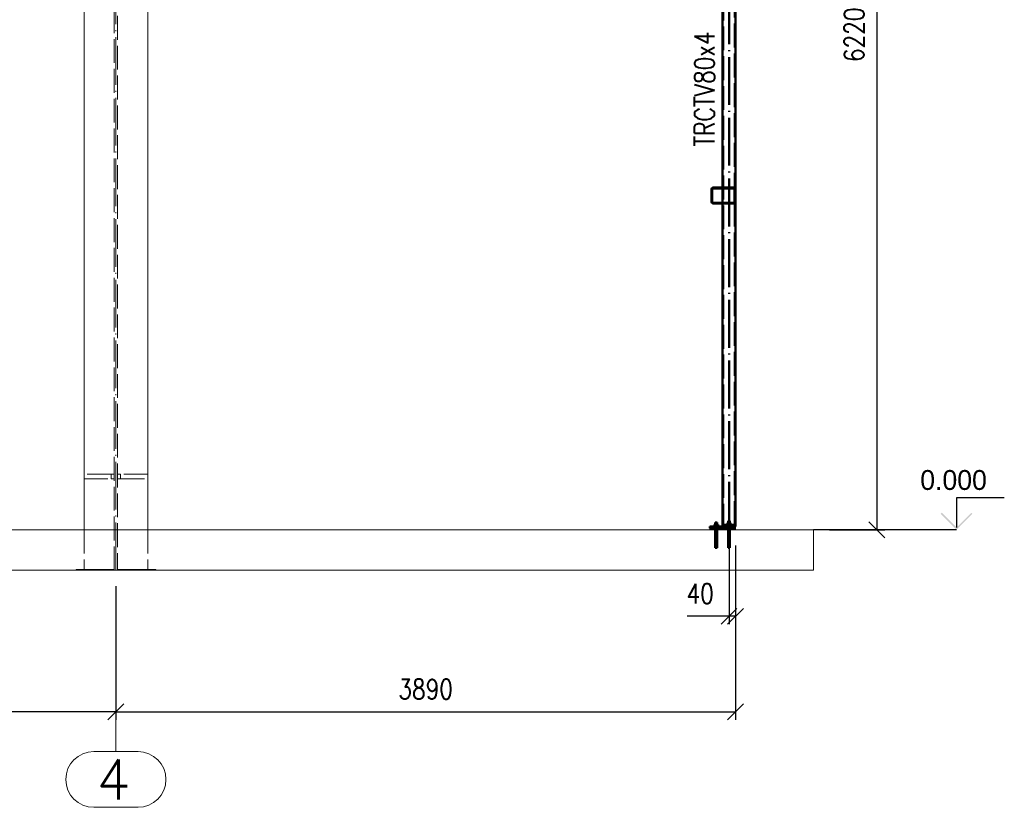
# Paper-space layout 'Layout1' of a CAD drawing. Extents: x -2 to 1033, y -36 to 596.
# Tile 44 of 86: x 335 to 458, y 300 to 399. Entities that reach past the tile are written whole.
import ezdxf

# ---------------------------------------------------------------- set-up
doc = ezdxf.new("R2010")
doc.units = 0
for name, pattern in [('ACAD_ISO02W100', [15, 12, -3]), ('ACAD_ISO04W100', [30.5, 24, -3, 0.5, -3]), ('HP_01_CER_B', [8, 5, -1, 1, -1])]:
    doc.linetypes.add(name, pattern=pattern)
doc.layers.get('0').update_dxf_attribs({"linetype": 'CONTINUOUS'})
doc.layers.get('DEFPOINTS').update_dxf_attribs({"color": 132, "linetype": 'CONTINUOUS'})
doc.layers.add('AS_INS_ON', color=7, linetype='CONTINUOUS')
for name, color, linetype, lineweight in [('SS_1.ET-HALA_TaO-PODLAHA', 9, 'CONTINUOUS', 13), ('SS_1.ET-HALA_TaO-RASTR', 7, 'HP_01_CER_B', 13), ('SS_1.ET-HALA_TaO-SLOUP', 9, 'CONTINUOUS', 13), ('SS_2.ET-HALA_TaO-MOULDSHOP-SLOUP', 212, 'CONTINUOUS', 50), ('SS_2.ET-HALA_TaO-PODLITI', 9, 'CONTINUOUS', 13), ('SS_KOTY', 3, 'CONTINUOUS', 25), ('SS_POPIS_PROFILU', 13, 'CONTINUOUS', 25)]:
    doc.layers.add(name, color=color, linetype=linetype, lineweight=lineweight)
doc.styles.add('ROMANS', font='romans.shx', dxfattribs={"width": 0.8})
doc.styles.add('romans.shx', font='romans.shx', dxfattribs={"height": 5})
doc.dimstyles.new('A-1_(2.5)_50AS', dxfattribs={"dimtxt": 2.5, "dimasz": 2, "dimexe": 1, "dimexo": 2, "dimgap": 0, "dimtad": 0, "dimdec": 1, "dimlfac": 50, "dimrnd": 1, "dimtxsty": 'ROMANS', "dimblk1": 'OBLIQUE', "dimblk2": 'OBLIQUE', "dimsah": 1, "dimcen": 2, "dimclrd": 256, "dimclre": 256, "dimclrt": 256, "dimadec": 1, "dimazin": 2, "dimtfac": 0.714286, "dimtdec": 1, "dimtmove": 0, "dimatfit": 3, "dimldrblk": 'OPEN', "dimfxl": 1, "dimtvp": 1.142857, "dimtfill": 1, "dimtolj": 1, "dimlwd": -1, "dimlwe": -1, "dimarcsym": 0})

# ---------------------------------------------------------------- blocks, each defined once
blk = doc.blocks.new('_Oblique')
at = {"color": 0, "linetype": 'ByBlock', "lineweight": -2}
blk.add_line((-0.5, -0.5), (0.5, 0.5), dxfattribs=at)
blk = doc.blocks.new('*D42')
at = {"layer": 'DEFPOINTS', "color": 0, "transparency": 16777216}
for p in [(424.29, 459.57, 27964.2), (434.32, 335.17, 27964.2), (442.26, 335.17)]:
    blk.add_point(p, dxfattribs=at)
at = {"layer": 'SS_KOTY', "transparency": 16777216}
for p, q in [((426.29, 459.57), (443.26, 459.57)), ((442.26, 459.57), (442.26, 335.17)), ((436.32, 335.17), (443.26, 335.17))]:
    blk.add_line(p, q, dxfattribs=at)
at = {"layer": 'SS_KOTY', "transparency": 16777216, "xscale": 2, "yscale": 2, "zscale": 2}
for p, rotation in [((442.26, 459.57), 90), ((442.26, 335.17), 270)]:
    blk.add_blockref('_Oblique', p, dxfattribs=dict(at, rotation=rotation))
at = {"layer": 'SS_KOTY', "transparency": 16777216, "insert": (439.4, 397.37), "char_height": 2.5, "attachment_point": 5, "rotation": 90, "style": 'ROMANS', "bg_fill": 3, "box_fill_scale": 1.1, "bg_fill_color": 256, "bg_fill_true_color": 13158600, "bg_fill_transparency": 0}
blk.add_mtext('\\A1;6220', dxfattribs=at)
blk = doc.blocks.new('_OPEN')
at = {"color": 0, "linetype": 'ByBlock'}
for p, q in [((-1, 0.167), (0, 0)), ((0, 0), (-1, -0.167)), ((0, 0), (-1, 0))]:
    blk.add_line(p, q, dxfattribs=at)
blk = doc.blocks.new('*D44')
at = {"layer": 'DEFPOINTS', "color": 0, "transparency": 16777216}
for p in [(424.49, 335.17, 27922.6), (346.69, 330.08, 27920.2), (424.49, 312.29)]:
    blk.add_point(p, dxfattribs=at)
at = {"layer": 'SS_KOTY', "transparency": 16777216}
for p, q in [((424.49, 333.17), (424.49, 311.29)), ((346.69, 328.08), (346.69, 311.29)), ((346.69, 312.29), (424.49, 312.29))]:
    blk.add_line(p, q, dxfattribs=at)
at = {"layer": 'SS_KOTY', "transparency": 16777216, "xscale": 2, "yscale": 2, "zscale": 2, "rotation": 180}
blk.add_blockref('_Oblique', (346.69, 312.29), dxfattribs=at)
at = {"layer": 'SS_KOTY', "transparency": 16777216, "xscale": 2, "yscale": 2, "zscale": 2}
blk.add_blockref('_Oblique', (424.49, 312.29), dxfattribs=at)
at = {"layer": 'SS_KOTY', "transparency": 16777216, "insert": (385.59, 315.14), "char_height": 2.5, "attachment_point": 5, "style": 'ROMANS', "bg_fill": 3, "box_fill_scale": 1.1, "bg_fill_color": 256, "bg_fill_true_color": 13158600, "bg_fill_transparency": 0}
blk.add_mtext('\\A1;3890', dxfattribs=at)
blk = doc.blocks.new('*D45')
at = {"layer": 'DEFPOINTS', "color": 0, "transparency": 16777216}
for p in [(423.69, 335.17, 27920.2), (424.49, 335.17, 27922.6), (423.69, 324.29)]:
    blk.add_point(p, dxfattribs=at)
at = {"layer": 'SS_KOTY', "transparency": 16777216}
for p, q in [((423.69, 333.17), (423.69, 323.29)), ((424.49, 333.17), (424.49, 323.29)), ((423.69, 324.29), (418.45, 324.29)), ((424.49, 324.29), (423.69, 324.29))]:
    blk.add_line(p, q, dxfattribs=at)
at = {"layer": 'SS_KOTY', "transparency": 16777216, "xscale": 2, "yscale": 2, "zscale": 2, "rotation": 180}
blk.add_blockref('_Oblique', (423.69, 324.29), dxfattribs=at)
at = {"layer": 'SS_KOTY', "transparency": 16777216, "xscale": 2, "yscale": 2, "zscale": 2}
blk.add_blockref('_Oblique', (424.49, 324.29), dxfattribs=at)
at = {"layer": 'SS_KOTY', "transparency": 16777216, "insert": (420.07, 327.14), "char_height": 2.5, "attachment_point": 5, "style": 'ROMANS', "bg_fill": 3, "box_fill_scale": 1.1, "bg_fill_color": 256, "bg_fill_true_color": 13158600, "bg_fill_transparency": 0}
blk.add_mtext('\\A1;40', dxfattribs=at)
blk = doc.blocks.new('*D56')
at = {"layer": 'DEFPOINTS', "color": 0, "transparency": 16777216}
for p in [(106.69, 330.08, 27920.2), (346.69, 330.08, 27920.2), (106.69, 312.29)]:
    blk.add_point(p, dxfattribs=at)
at = {"layer": 'SS_KOTY', "transparency": 16777216}
for p, q in [((106.69, 328.08), (106.69, 311.29)), ((346.69, 328.08), (346.69, 311.29)), ((346.69, 312.29), (106.69, 312.29))]:
    blk.add_line(p, q, dxfattribs=at)
at = {"layer": 'SS_KOTY', "transparency": 16777216, "xscale": 2, "yscale": 2, "zscale": 2, "rotation": 180}
blk.add_blockref('_Oblique', (106.69, 312.29), dxfattribs=at)
at = {"layer": 'SS_KOTY', "transparency": 16777216, "xscale": 2, "yscale": 2, "zscale": 2}
blk.add_blockref('_Oblique', (346.69, 312.29), dxfattribs=at)
at = {"layer": 'SS_KOTY', "transparency": 16777216, "insert": (226.69, 315.14), "char_height": 2.5, "attachment_point": 5, "style": 'ROMANS', "bg_fill": 3, "box_fill_scale": 1.1, "bg_fill_color": 256, "bg_fill_true_color": 13158600, "bg_fill_transparency": 0}
blk.add_mtext('\\A1;12000', dxfattribs=at)

psp = doc.layouts.get("Layout1")

# ---------------------------------------------------------------- hatches: boundary and pattern name
at = {"layer": 'AS_INS_ON'}
psp.add_hatch(color=3, dxfattribs=at).paths.add_polyline_path([(450.403, 337.3118), (450.2615, 337.1703), (452.2615, 335.1703), (454.2615, 337.1703), (454.1201, 337.3118), (452.2615, 335.4532)])

# ---------------------------------------------------------------- linework, layer by layer
at = {"layer": 'AS_INS_ON', "color": 3}
for p, q in [((458.2615, 339.1703, 27964.2), (452.2615, 339.1703, 27964.2)), ((452.2615, 339.1703, 27964.2), (452.2615, 335.4532, 27964.2))]:
    psp.add_line(p, q, dxfattribs=at)
at = {"layer": 'SS_1.ET-HALA_TaO-RASTR', "linetype": 'Continuous', "ltscale": 0.25}
for p, q in [((349.4751, 307.2864), (343.9037, 307.2864)), ((343.9037, 300.2864), (349.4751, 300.2864))]:
    psp.add_line(p, q, dxfattribs=at)
for centre, start, end in [((343.9037, 303.7864), 90, 270), ((349.4751, 303.7864), 270, 90)]:
    psp.add_arc(centre, 3.5, start, end, dxfattribs=at)
at = {"layer": 'SS_1.ET-HALA_TaO-SLOUP', "color": 5, "linetype": 'Continuous', "ltscale": 0.25}
psp.add_line((342.6894, 452.7703), (342.6894, 335.1703), dxfattribs=at)
at = {"layer": 'SS_1.ET-HALA_TaO-SLOUP', "color": 9, "linetype": 'ACAD_ISO02W100', "ltscale": 0.25}
for p, q in [((346.0894, 342.1703), (342.6894, 342.1703)), ((342.6894, 341.5703), (346.0894, 341.5703)), ((346.4894, 342.1703), (346.0894, 342.1703)), ((346.0894, 341.5703), (346.0894, 342.1703)), ((346.0894, 341.5703), (346.4894, 341.5703)), ((347.2894, 342.1703), (346.8894, 342.1703)), ((346.8894, 341.5703), (347.2894, 341.5703)), ((350.6894, 342.1703), (347.2894, 342.1703)), ((347.2894, 341.5703), (347.2894, 342.1703)), ((347.2894, 341.5703), (350.6894, 341.5703))]:
    psp.add_line(p, q, dxfattribs=at)
at = {"layer": 'SS_2.ET-HALA_TaO-MOULDSHOP-SLOUP', "color": 1, "linetype": 'Continuous', "ltscale": 0.25}
for p, q in [((421.4894, 377.9703), (421.4894, 376.3703)), ((421.5894, 376.3703), (421.5894, 377.9703)), ((422.8894, 378.1703), (421.6894, 378.1703)), ((421.6894, 378.0703), (422.8894, 378.0703)), ((422.8894, 376.2703), (421.6894, 376.2703)), ((421.6894, 376.1703), (422.8894, 376.1703)), ((421.9799, 335.8203), (421.8704, 335.8203)), ((421.9786, 336.0903), (421.9694, 336.0903)), ((421.9694, 336.0903), (421.9694, 335.8203)), ((422.0046, 336.0903), (421.9786, 336.0903)), ((422.1989, 335.8203), (421.9799, 335.8203)), ((422.0435, 336.0903), (422.0046, 336.0903)), ((422.0894, 336.0903), (422.0435, 336.0903)), ((422.1353, 336.0903), (422.0894, 336.0903)), ((422.1743, 336.0903), (422.1353, 336.0903)), ((422.2003, 336.0903), (422.1743, 336.0903)), ((422.3084, 335.8203), (422.1989, 335.8203)), ((422.2094, 336.0903), (422.2003, 336.0903)), ((422.2094, 335.8203), (422.2094, 336.0903)), ((423.454, 335.8203), (423.4494, 335.8203)), ((423.4677, 335.8203), (423.454, 335.8203)), ((423.4899, 335.8203), (423.4677, 335.8203)), ((423.5197, 335.8203), (423.4899, 335.8203)), ((423.4998, 336.0203), (423.4998, 335.8203)), ((423.5561, 335.8203), (423.5197, 335.8203)), ((423.5976, 335.8203), (423.5561, 335.8203)), ((423.5786, 336.2903), (423.5694, 336.2903)), ((423.5694, 336.2903), (423.5694, 336.0203)), ((423.6046, 336.2903), (423.5786, 336.2903)), ((423.6426, 335.8203), (423.5976, 335.8203)), ((423.6435, 336.2903), (423.6046, 336.2903))]:
    psp.add_line(p, q, dxfattribs=at)
at = {"layer": 'SS_2.ET-HALA_TaO-MOULDSHOP-SLOUP', "color": 3, "linetype": 'ACAD_ISO02W100', "ltscale": 0.25}
for p, q in [((423.5786, 336.0903), (423.5694, 336.0903)), ((423.5694, 336.0203), (423.5694, 335.8203)), ((423.6046, 336.0903), (423.5786, 336.0903)), ((423.6435, 336.0903), (423.6046, 336.0903))]:
    psp.add_line(p, q, dxfattribs=at)
at = {"layer": 'SS_2.ET-HALA_TaO-MOULDSHOP-SLOUP', "color": 1, "linetype": 'Continuous', "ltscale": 0.25}
for centre, start, end in [((421.6894, 377.9703), 90, 180), ((421.6894, 376.3703), 180, 270)]:
    psp.add_arc(centre, 0.2, start, end, dxfattribs=at)
at = {"layer": 'SS_2.ET-HALA_TaO-MOULDSHOP-SLOUP', "color": 1, "linetype": 'Continuous', "ltscale": 0.25, "extrusion": (-7.27963e-13, 3.01686e-13, -1)}
psp.add_arc((-421.6894, 377.9703), 0.1, 0, 90, dxfattribs=at)
at = {"layer": 'SS_2.ET-HALA_TaO-MOULDSHOP-SLOUP', "color": 1, "linetype": 'Continuous', "ltscale": 0.25, "extrusion": (-7.27963e-13, -3.01074e-13, -1)}
psp.add_arc((-421.6894, 376.3703), 0.1, 270, 0, dxfattribs=at)

# ---------------------------------------------------------------- texts
at = {"layer": 'AS_INS_ON', "color": 3}
psp.add_text('0.000', height=2.5, dxfattribs=at).set_placement((447.7051, 340.1703))
at = {"layer": 'SS_1.ET-HALA_TaO-RASTR', "color": 7, "style": 'romans.shx'}
psp.add_text('4', height=5, dxfattribs=at).set_placement((344.25, 301.2864))
at = {"layer": 'SS_POPIS_PROFILU', "color": 13, "style": 'romans.shx', "width": 0.8}
psp.add_text('TRCTV80x4', height=2.5, rotation=90, dxfattribs=at).set_placement((421.8684, 383.3071))

# ---------------------------------------------------------------- dimensions: what is measured, and where the dimension line sits
at = {"layer": 'SS_KOTY'}
dim = psp.add_linear_dim(base=(442.2615, 335.1703), p1=(424.2894, 459.5703, 27964.2), p2=(434.319, 335.1703, 27964.2), angle=90, dimstyle='A-1_(2.5)_50AS', override={"dimtmove": 1}, dxfattribs=at)
dim.commit()
dim.dimension.update_dxf_attribs({"geometry": '*D42', "text_midpoint": (439.4044, 397.3703)})

# ---------------------------------------------------------------- next in the draw order: linework, layer by layer
at = {"layer": 'AS_INS_ON', "color": 3}
psp.add_line((452.2615, 335.1703), (434.3203, 335.1703), dxfattribs=at)
at = {"layer": 'SS_1.ET-HALA_TaO-PODLAHA', "ltscale": 0.25}
psp.add_line((434.319, 330.0763), (434.319, 335.1703), dxfattribs=at)
at = {"layer": 'SS_2.ET-HALA_TaO-MOULDSHOP-SLOUP', "color": 3, "linetype": 'ACAD_ISO02W100', "ltscale": 0.25}
for p, q in [((422.8894, 378.1703), (424.2894, 378.1703)), ((424.2894, 378.0703), (422.8894, 378.0703)), ((424.3894, 377.9703), (424.3894, 376.3703)), ((422.8894, 376.2703), (424.2894, 376.2703)), ((424.2894, 376.1703), (422.8894, 376.1703)), ((424.4894, 376.1703), (424.2894, 376.1703)), ((423.6894, 336.0903), (423.6435, 336.0903)), ((423.7353, 336.0903), (423.6894, 336.0903)), ((423.7743, 336.0903), (423.7353, 336.0903)), ((423.8003, 336.0903), (423.7743, 336.0903)), ((423.8094, 336.0903), (423.8003, 336.0903)), ((423.8094, 335.8203), (423.8094, 336.0203))]:
    psp.add_line(p, q, dxfattribs=at)
at = {"layer": 'SS_2.ET-HALA_TaO-MOULDSHOP-SLOUP', "color": 7, "linetype": 'ACAD_ISO04W100', "ltscale": 0.25}
psp.add_line((423.4494, 335.9703), (423.9294, 335.9703), dxfattribs=at)
psp.add_line((423.4494, 335.9703), (423.9294, 335.9703), dxfattribs=at)
at = {"layer": 'SS_2.ET-HALA_TaO-MOULDSHOP-SLOUP', "color": 1, "linetype": 'Continuous', "ltscale": 0.25}
for p, q in [((423.6894, 336.0203), (423.4998, 336.0203)), ((423.6894, 335.8203), (423.6426, 335.8203)), ((423.6894, 336.2903), (423.6435, 336.2903)), ((423.7353, 336.2903), (423.6894, 336.2903)), ((423.8791, 336.0203), (423.6894, 336.0203)), ((423.6894, 336.0203), (423.6894, 335.8203)), ((423.7362, 335.8203), (423.6894, 335.8203)), ((423.7743, 336.2903), (423.7353, 336.2903)), ((423.7813, 335.8203), (423.7362, 335.8203)), ((423.8003, 336.2903), (423.7743, 336.2903)), ((423.8228, 335.8203), (423.7813, 335.8203)), ((423.8094, 336.2903), (423.8003, 336.2903)), ((423.8094, 336.0203), (423.8094, 336.2903)), ((423.8591, 335.8203), (423.8228, 335.8203)), ((423.889, 335.8203), (423.8591, 335.8203)), ((423.8791, 335.8203), (423.8791, 336.0203)), ((423.9112, 335.8203), (423.889, 335.8203)), ((423.9248, 335.8203), (423.9112, 335.8203)), ((423.9294, 335.8203), (423.9248, 335.8203))]:
    psp.add_line(p, q, dxfattribs=at)
at = {"layer": 'SS_2.ET-HALA_TaO-MOULDSHOP-SLOUP', "color": 3, "linetype": 'ACAD_ISO02W100', "ltscale": 0.25}
for centre, start, end in [((424.2894, 377.9703), 0, 90), ((424.2894, 376.3703), 270, 0)]:
    psp.add_arc(centre, 0.2, start, end, dxfattribs=at)
at = {"layer": 'SS_2.ET-HALA_TaO-MOULDSHOP-SLOUP', "color": 3, "linetype": 'ACAD_ISO02W100', "ltscale": 0.25, "extrusion": (9.03773e-13, 2.18309e-12, -1)}
psp.add_arc((-424.2894, 377.9703, 0), 0.1, 90, 180, dxfattribs=at)
at = {"layer": 'SS_2.ET-HALA_TaO-MOULDSHOP-SLOUP', "color": 3, "linetype": 'ACAD_ISO02W100', "ltscale": 0.25, "extrusion": (9.03773e-13, -2.18248e-12, -1)}
psp.add_arc((-424.2894, 376.3703), 0.1, 180, 270, dxfattribs=at)

# ---------------------------------------------------------------- next in the draw order: dimensions: what is measured, and where the dimension line sits
at = {"layer": 'SS_KOTY'}
dim = psp.add_linear_dim(base=(424.4894, 312.2864), p1=(346.6894, 330.0763, 27920.2), p2=(424.4894, 335.1703, 27922.6), dimstyle='A-1_(2.5)_50AS', dxfattribs=at)
dim.commit()
dim.dimension.update_dxf_attribs({"geometry": '*D44', "text_midpoint": (385.5894, 315.1435)})

# ---------------------------------------------------------------- next in the draw order: linework, layer by layer
at = {"layer": 'SS_1.ET-HALA_TaO-SLOUP', "color": 5, "linetype": 'Continuous', "ltscale": 0.25}
psp.add_line((350.6894, 452.7703), (350.6894, 335.1703), dxfattribs=at)
at = {"layer": 'SS_1.ET-HALA_TaO-SLOUP', "color": 9, "linetype": 'ACAD_ISO02W100', "ltscale": 0.25}
for p, q in [((350.6894, 335.1703), (350.6894, 330.1703)), ((350.6894, 330.1703), (350.0894, 330.1703)), ((350.0894, 330.1703), (350.0894, 330.0763)), ((350.6894, 330.1703), (350.6894, 330.0763)), ((351.6894, 330.1703), (350.6894, 330.1703)), ((351.7322, 330.0763), (351.6894, 330.1703))]:
    psp.add_line(p, q, dxfattribs=at)

# ---------------------------------------------------------------- next in the draw order: dimensions: what is measured, and where the dimension line sits
at = {"layer": 'SS_KOTY'}
dim = psp.add_linear_dim(base=(423.6894, 324.2864), p1=(424.4894, 335.1703, 27922.6), p2=(423.6894, 335.1703, 27920.2), dimstyle='A-1_(2.5)_50AS', dxfattribs=at)
dim.commit()
dim.dimension.update_dxf_attribs({"geometry": '*D45', "text_midpoint": (420.0704, 327.1435)})
dim = psp.add_linear_dim(base=(106.6894, 312.2864), p1=(346.6894, 330.0763, 27920.2), p2=(106.6894, 330.0763, 27920.2), dimstyle='A-1_(2.5)_50AS', override={"dimtmove": 1}, dxfattribs=at)
dim.commit()
dim.dimension.update_dxf_attribs({"geometry": '*D56', "text_midpoint": (226.6894, 315.1435)})

# ---------------------------------------------------------------- next in the draw order: linework, layer by layer
at = {"layer": 'SS_1.ET-HALA_TaO-PODLAHA', "ltscale": 0.25}
for p, q in [((434.319, 335.1703), (53.6894, 335.1703)), ((53.6894, 330.0763), (434.319, 330.0763))]:
    psp.add_line(p, q, dxfattribs=at)
at = {"layer": 'SS_1.ET-HALA_TaO-RASTR', "linetype": 'ACAD_ISO04W100', "ltscale": 0.25}
for p, q in [((346.6894, 323.6703), (346.6894, 318.6703)), ((346.6894, 318.6703), (346.6894, 312.2864)), ((346.6894, 312.2864), (346.6894, 307.2864))]:
    psp.add_line(p, q, dxfattribs=at)
at = {"layer": 'SS_1.ET-HALA_TaO-SLOUP', "color": 9, "linetype": 'ACAD_ISO02W100', "ltscale": 0.25}
for p, q in [((346.4894, 330.0763), (346.4894, 542.2344)), ((346.8894, 542.2344), (346.8894, 330.0763)), ((342.6894, 335.1703), (342.6894, 330.1703)), ((341.6894, 330.1703), (341.6467, 330.0763)), ((342.6894, 330.1703), (341.6894, 330.1703)), ((343.2894, 330.1703), (342.6894, 330.1703)), ((342.6894, 330.1703), (342.6894, 330.0763)), ((346.0894, 330.1703), (343.2894, 330.1703)), ((343.2894, 330.0763), (343.2894, 330.1703)), ((346.4894, 330.1703), (346.0894, 330.1703)), ((346.0894, 330.0763), (346.0894, 330.1703)), ((347.2894, 330.1703), (346.8894, 330.1703)), ((350.0894, 330.1703), (347.2894, 330.1703)), ((347.2894, 330.0763), (347.2894, 330.1703))]:
    psp.add_line(p, q, dxfattribs=at)
at = {"layer": 'SS_1.ET-HALA_TaO-SLOUP', "color": 9, "linetype": 'ACAD_ISO04W100', "ltscale": 0.25}
psp.add_line((346.6894, 330.0763), (346.6894, 542.2344), dxfattribs=at)
at = {"layer": 'SS_2.ET-HALA_TaO-MOULDSHOP-SLOUP', "color": 7, "linetype": 'ACAD_ISO04W100', "ltscale": 0.25}
for p, q in [((423.6894, 335.1703), (423.6894, 457.1703)), ((423.6894, 335.1703), (423.6894, 377.1703)), ((423.6894, 335.1703), (423.6894, 377.1703)), ((421.8494, 335.7703), (422.3294, 335.7703)), ((422.3294, 335.7703), (421.8494, 335.7703)), ((421.9694, 335.1703), (422.2094, 335.1703)), ((422.2094, 335.1703), (421.9694, 335.1703)), ((422.0894, 336.0903), (422.0894, 332.8903)), ((422.0894, 336.0903), (422.0894, 332.8903)), ((423.4494, 335.7703), (423.9294, 335.7703)), ((423.9294, 335.7703), (423.4494, 335.7703)), ((423.5694, 335.3703), (423.8094, 335.3703)), ((423.5694, 335.3703), (423.8094, 335.3703)), ((423.5694, 335.1703), (423.8094, 335.1703)), ((423.8094, 335.1703), (423.5694, 335.1703)), ((423.6894, 336.2903), (423.6894, 333.0903)), ((423.6894, 336.2903), (423.6894, 333.0903)), ((423.6894, 336.0903), (423.6894, 332.8903)), ((423.6894, 336.0903), (423.6894, 332.8903))]:
    psp.add_line(p, q, dxfattribs=at)
at = {"layer": 'SS_2.ET-HALA_TaO-MOULDSHOP-SLOUP', "color": 1, "linetype": 'Continuous', "ltscale": 0.25}
for p, q in [((422.8894, 447.1703), (422.8894, 335.7704)), ((424.4894, 335.7704), (424.4894, 447.1703)), ((422.8894, 335.5703), (421.2894, 335.5703)), ((421.2894, 335.5703), (421.2894, 335.3703)), ((422.8894, 335.3703), (421.2894, 335.3703)), ((421.8494, 335.6203), (421.854, 335.6203)), ((421.8494, 335.6203), (421.8494, 335.5703)), ((421.854, 335.6203), (421.8677, 335.6203)), ((421.8677, 335.6203), (421.8899, 335.6203)), ((421.8704, 335.8203), (421.8704, 335.6203)), ((421.8899, 335.6203), (421.9197, 335.6203)), ((421.9197, 335.6203), (421.9561, 335.6203)), ((421.9561, 335.6203), (421.9976, 335.6203)), ((421.9799, 335.8203), (421.9799, 335.6203)), ((421.9976, 335.6203), (422.0426, 335.6203)), ((422.0426, 335.6203), (422.0894, 335.6203)), ((422.0894, 335.6203), (422.1362, 335.6203)), ((422.1362, 335.6203), (422.1813, 335.6203)), ((422.1813, 335.6203), (422.2228, 335.6203)), ((422.1989, 335.8203), (422.1989, 335.6203)), ((422.2228, 335.6203), (422.2591, 335.6203)), ((422.2591, 335.6203), (422.289, 335.6203)), ((422.289, 335.6203), (422.3112, 335.6203)), ((422.3084, 335.6203), (422.3084, 335.8203)), ((422.3112, 335.6203), (422.3248, 335.6203)), ((422.3248, 335.6203), (422.3294, 335.6203)), ((422.3294, 335.5703), (422.3294, 335.6203)), ((424.4894, 335.7703), (422.8894, 335.7703)), ((422.8894, 335.7703), (422.8894, 335.5703)), ((424.4894, 335.5703), (422.8894, 335.5703)), ((423.4494, 335.8203), (423.4494, 335.7703)), ((423.9294, 335.7703), (423.9294, 335.8203)), ((424.4894, 335.5703), (424.4894, 335.7703))]:
    psp.add_line(p, q, dxfattribs=at)
at = {"layer": 'SS_2.ET-HALA_TaO-MOULDSHOP-SLOUP', "color": 3, "linetype": 'ACAD_ISO02W100', "ltscale": 0.25}
for p, q in [((422.9694, 447.1703), (422.9694, 335.7704)), ((424.4094, 335.7704), (424.4094, 447.1703)), ((421.8998, 335.8203), (421.8998, 335.6203)), ((421.9494, 335.5703), (421.9494, 335.3703)), ((421.9694, 335.5703), (421.9694, 335.3703)), ((421.9694, 335.3703), (421.9694, 335.1703)), ((421.9694, 335.1703), (421.9694, 332.8903)), ((422.0894, 335.8203), (422.0894, 335.6203)), ((422.2094, 335.3703), (422.2094, 335.5703)), ((422.2094, 335.1703), (422.2094, 335.3703)), ((422.2094, 332.8903), (422.2094, 335.1703)), ((422.2294, 335.3703), (422.2294, 335.5703)), ((422.2791, 335.6203), (422.2791, 335.8203)), ((424.4894, 335.3703), (422.8894, 335.3703)), ((422.9694, 335.7704), (422.9694, 335.5704)), ((423.4494, 335.6203), (423.454, 335.6203)), ((423.4494, 335.6203), (423.4494, 335.5703)), ((423.454, 335.6203), (423.4677, 335.6203)), ((423.4677, 335.6203), (423.4899, 335.6203)), ((423.4704, 335.8203), (423.4704, 335.6203)), ((423.4899, 335.6203), (423.5197, 335.6203)), ((423.4998, 335.6203), (423.4998, 335.8203)), ((423.5197, 335.6203), (423.549, 335.6203)), ((423.549, 335.6203), (423.5561, 335.6203)), ((423.5494, 335.7703), (423.5494, 335.5703)), ((423.5494, 335.5703), (423.5494, 335.3703)), ((423.5561, 335.6203), (423.5689, 335.6203)), ((423.5689, 335.6203), (423.5976, 335.6203)), ((423.5694, 335.7703), (423.5694, 335.5703)), ((423.5694, 335.5703), (423.5694, 333.0903)), ((423.5799, 335.6203), (423.5799, 335.8203)), ((423.5976, 335.6203), (423.6426, 335.6203)), ((423.6426, 335.6203), (423.6894, 335.6203)), ((423.6894, 335.6203), (423.6894, 335.8203)), ((423.6894, 335.6203), (423.7362, 335.6203)), ((423.7362, 335.6203), (423.7813, 335.6203)), ((423.7813, 335.6203), (423.8099, 335.6203)), ((423.7989, 335.8203), (423.7989, 335.6203)), ((423.8094, 335.5703), (423.8094, 335.7703)), ((423.8094, 333.0903), (423.8094, 335.5703)), ((423.8099, 335.6203), (423.8228, 335.6203)), ((423.8228, 335.6203), (423.8299, 335.6203)), ((423.8294, 335.5703), (423.8294, 335.7703)), ((423.8294, 335.3703), (423.8294, 335.5703)), ((423.8299, 335.6203), (423.8591, 335.6203)), ((423.8591, 335.6203), (423.889, 335.6203)), ((423.8791, 335.6203), (423.8791, 335.8203)), ((423.889, 335.6203), (423.9112, 335.6203)), ((423.9084, 335.6203), (423.9084, 335.8203)), ((423.9112, 335.6203), (423.9248, 335.6203)), ((423.9248, 335.6203), (423.9294, 335.6203)), ((423.9294, 335.5703), (423.9294, 335.6203)), ((424.4094, 335.5704), (424.4094, 335.7704)), ((421.9694, 332.8903), (421.9717, 332.8903)), ((421.9717, 332.8903), (421.9786, 332.8903)), ((421.9786, 332.8903), (421.9896, 332.8903)), ((421.9896, 332.8903), (422.0046, 332.8903)), ((422.0046, 332.8903), (422.0228, 332.8903)), ((422.0228, 332.8903), (422.0435, 332.8903)), ((422.0435, 332.8903), (422.066, 332.8903)), ((422.066, 332.8903), (422.0894, 332.8903)), ((422.0894, 332.8903), (422.1128, 332.8903)), ((422.1128, 332.8903), (422.1353, 332.8903)), ((422.1353, 332.8903), (422.1561, 332.8903)), ((422.1561, 332.8903), (422.1743, 332.8903)), ((422.1743, 332.8903), (422.1892, 332.8903)), ((422.1892, 332.8903), (422.2003, 332.8903)), ((422.2003, 332.8903), (422.2071, 332.8903)), ((422.2071, 332.8903), (422.2094, 332.8903)), ((423.5694, 333.0903), (423.5717, 333.0903)), ((423.5694, 333.0903), (423.5694, 332.8903)), ((423.5694, 332.8903), (423.5717, 332.8903)), ((423.5717, 333.0903), (423.5786, 333.0903)), ((423.5717, 332.8903), (423.5786, 332.8903)), ((423.5786, 333.0903), (423.5896, 333.0903)), ((423.5786, 332.8903), (423.5896, 332.8903)), ((423.5896, 333.0903), (423.6046, 333.0903)), ((423.5896, 332.8903), (423.6046, 332.8903)), ((423.6046, 333.0903), (423.6228, 333.0903)), ((423.6046, 332.8903), (423.6228, 332.8903)), ((423.6228, 333.0903), (423.6435, 333.0903)), ((423.6228, 332.8903), (423.6435, 332.8903)), ((423.6435, 333.0903), (423.666, 333.0903)), ((423.6435, 332.8903), (423.666, 332.8903)), ((423.666, 333.0903), (423.6894, 333.0903)), ((423.666, 332.8903), (423.6894, 332.8903)), ((423.6894, 333.0903), (423.7128, 333.0903)), ((423.6894, 332.8903), (423.7128, 332.8903)), ((423.7128, 333.0903), (423.7353, 333.0903)), ((423.7128, 332.8903), (423.7353, 332.8903)), ((423.7353, 333.0903), (423.7561, 333.0903)), ((423.7353, 332.8903), (423.7561, 332.8903)), ((423.7561, 333.0903), (423.7743, 333.0903)), ((423.7561, 332.8903), (423.7743, 332.8903)), ((423.7743, 333.0903), (423.7892, 333.0903)), ((423.7743, 332.8903), (423.7892, 332.8903)), ((423.7892, 333.0903), (423.8003, 333.0903)), ((423.7892, 332.8903), (423.8003, 332.8903)), ((423.8003, 333.0903), (423.8071, 333.0903)), ((423.8003, 332.8903), (423.8071, 332.8903)), ((423.8071, 333.0903), (423.8094, 333.0903)), ((423.8071, 332.8903), (423.8094, 332.8903)), ((423.8094, 332.8903), (423.8094, 333.0903))]:
    psp.add_line(p, q, dxfattribs=at)
at = {"layer": 'SS_2.ET-HALA_TaO-PODLITI', "ltscale": 0.25}
for p, q in [((421.2894, 335.3703), (421.2894, 335.1703)), ((422.8894, 335.5703), (422.8894, 335.1703)), ((424.4894, 335.1703), (424.4894, 335.5703))]:
    psp.add_line(p, q, dxfattribs=at)

doc.saveas('drawing.dxf')
